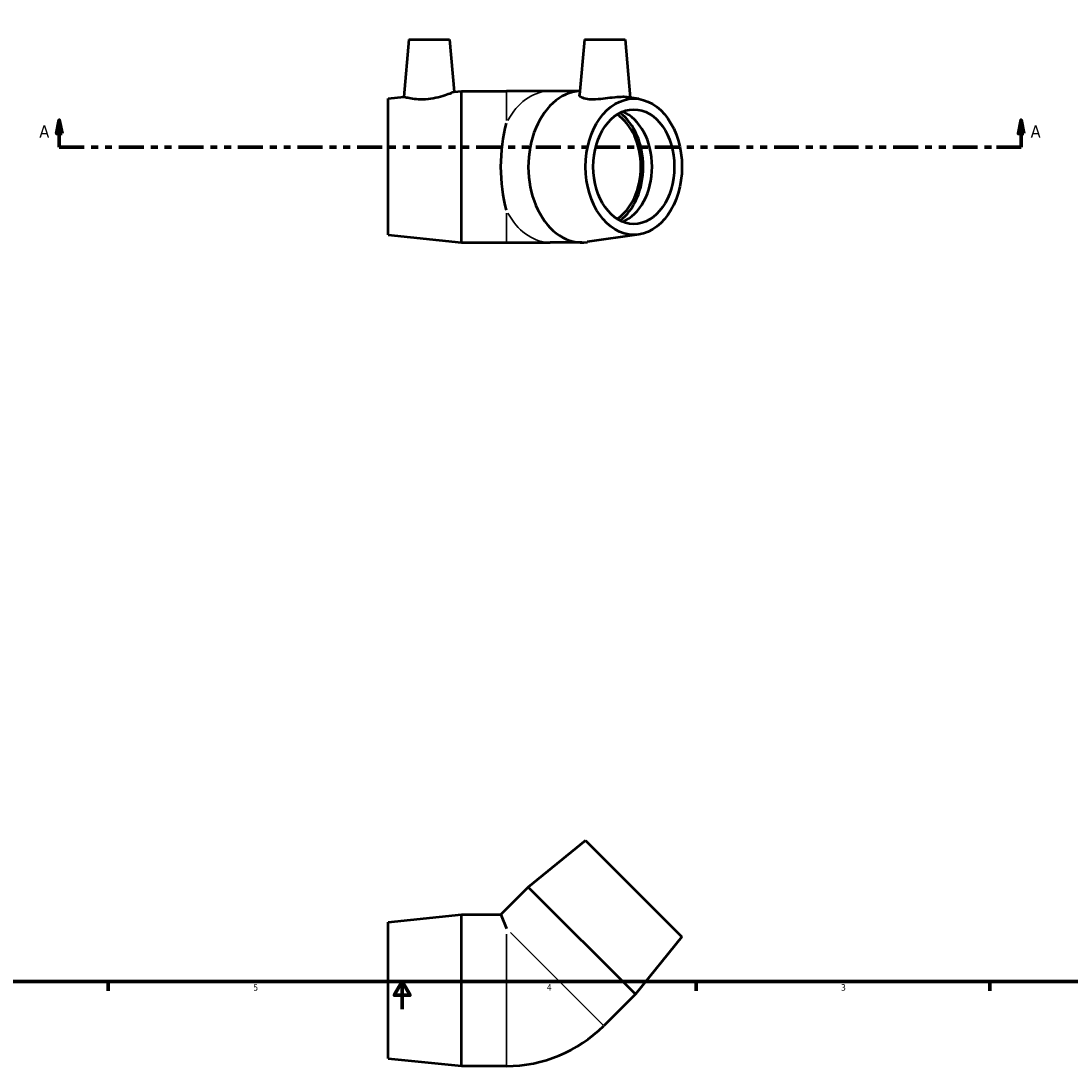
# Model space of a CAD drawing. Header units: inches. Extents: x -0.1 to 43.4, y -0.2 to 32.
# Tile 2 of 5: x 11.5 to 26.7, y -0.2 to 14.9. Entities that reach past the tile are written whole.
import ezdxf

# ---------------------------------------------------------------- set-up
doc = ezdxf.new("R2010")
doc.units = ezdxf.units.IN
doc.header["$MEASUREMENT"] = 0
doc.linetypes.add('DOUBLE_DASH_CHAIN', pattern=[1.2403, 0.6614, -0.0827, 0.1654, -0.0827, 0.1654, -0.0827])
for name, color, linetype, lineweight in [('Border (ANSI)', 7, 'Continuous', 70), ('Section Line (ANSI)', 7, 'DOUBLE_DASH_CHAIN', 70), ('Visible (ANSI)', 7, 'Continuous', 50), ('Visible Narrow (ANSI)', 7, 'Continuous', 35)]:
    doc.layers.add(name, color=color, linetype=linetype, lineweight=lineweight)
doc.styles.add('Label Text (ANSI)', font='tahoma.ttf')
doc.styles.add('Note Text (ANSI)', font='tahoma.ttf')

# ---------------------------------------------------------------- blocks, each defined once
blk = doc.blocks.new('Borders Default Border')
at = {"layer": 'Border (ANSI)'}
for p, q in [((12.75, 1), (12.75, 0.866)), ((21.25, 1), (21.25, 0.866)), ((25.5, 1), (25.5, 0.866))]:
    blk.add_line(p, q, dxfattribs=at)
at = {"layer": 'Border (ANSI)', "flags": 128}
for points in [[(0.5, 1), (0.5, 21), (33.5, 21), (33.5, 1), (0.5, 1)], [(17, 0.6), (17, 1), (16.885, 0.8), (17.115, 0.8), (17, 1)]]:
    blk.add_lwpolyline(points, dxfattribs=at)
at = {"layer": 'Border (ANSI)', "color": 5, "true_color": 0x0000ff, "char_height": 0.0945, "attachment_point": 7, "style": 'Note Text (ANSI)'}
for s, insert in [('5', (14.847, 0.864)), ('4', (19.092, 0.866)), ('3', (23.346, 0.864))]:
    blk.add_mtext(s, dxfattribs=dict(at, insert=insert))
blk = doc.blocks.new('2dTransSection0')
at = {"layer": 'Section Line (ANSI)', "linetype": 'Continuous'}
for p, q in [((12.042, 13.462), (12.003, 13.265)), ((12.042, 13.265), (12.042, 13.462)), ((12.082, 13.265), (12.042, 13.462)), ((25.952, 13.462), (25.913, 13.265)), ((25.952, 13.265), (25.952, 13.462)), ((25.992, 13.265), (25.952, 13.462)), ((12.003, 13.265), (12.082, 13.265)), ((12.042, 13.068), (12.042, 13.265)), ((25.913, 13.265), (25.992, 13.265)), ((25.952, 13.068), (25.952, 13.265)), ((12.042, 13.068), (12.401, 13.068)), ((25.594, 13.068), (25.952, 13.068))]:
    blk.add_line(p, q, dxfattribs=at)
at = {"layer": 'Section Line (ANSI)', "linetype": 'DOUBLE_DASH_CHAIN', "ltscale": 0.546292}
blk.add_line((12.042, 13.068), (25.952, 13.068), dxfattribs=at)
at = {"layer": 'Section Line (ANSI)', "linetype": 'Continuous', "flags": 128}
for points in [[(12.082, 13.265), (12.042, 13.462), (12.003, 13.265), (12.082, 13.265)], [(25.992, 13.265), (25.952, 13.462), (25.913, 13.265), (25.992, 13.265)]]:
    blk.add_lwpolyline(points, dxfattribs=at)
at = {"layer": 'Section Line (ANSI)'}
for points in [[(12.082, 13.265), (12.042, 13.462), (12.003, 13.265), (12.082, 13.265)], [(25.992, 13.265), (25.952, 13.462), (25.913, 13.265), (25.992, 13.265)]]:
    blk.add_solid(points, dxfattribs=at)
at = {"layer": 'Section Line (ANSI)', "char_height": 0.18, "attachment_point": 7, "style": 'Label Text (ANSI)'}
for insert in [(11.752, 13.206), (26.089, 13.206)]:
    blk.add_mtext('A', dxfattribs=dict(at, insert=insert))

msp = doc.modelspace()

# ---------------------------------------------------------------- linework, layer by layer
at = {"layer": 'Visible (ANSI)'}
for p, q in [((17.095, 14.626), (17.023, 13.795)), ((17.095, 14.626), (17.686, 14.626)), ((17.686, 14.626), (17.752, 13.87)), ((19.635, 14.626), (19.565, 13.828)), ((19.635, 14.626), (20.225, 14.626)), ((20.225, 14.626), (20.299, 13.784)), ((17.752, 13.87), (17.859, 13.881)), ((17.859, 11.691), (17.859, 13.881)), ((17.859, 13.881), (18.507, 13.881)), ((19.141, 13.881), (18.507, 13.881)), ((19.57, 13.881), (19.141, 13.881)), ((16.797, 13.771), (17.023, 13.795)), ((16.797, 11.8), (16.797, 13.771)), ((20.422, 13.766), (20.254, 13.791)), ((16.797, 11.8), (17.859, 11.691)), ((20.422, 11.806), (19.678, 11.697)), ((17.859, 11.691), (18.507, 11.691)), ((18.507, 11.691), (19.141, 11.691)), ((19.599, 11.691), (19.141, 11.691)), ((19.653, 3.04), (18.824, 2.366)), ((19.653, 3.04), (21.047, 1.646)), ((18.824, 2.366), (18.425, 1.967)), ((18.824, 2.366), (20.373, 0.818)), ((16.797, 1.857), (17.859, 1.967)), ((16.797, -0.114), (16.797, 1.857)), ((17.859, -0.223), (17.859, 1.967)), ((17.859, 1.967), (18.425, 1.967)), ((18.425, 1.967), (18.507, 1.768)), ((21.047, 1.646), (20.373, 0.818)), ((20.373, 0.818), (19.915, 0.36)), ((16.797, -0.114), (17.859, -0.223)), ((17.859, -0.223), (18.507, -0.223))]:
    msp.add_line(p, q, dxfattribs=at)
msp.add_arc((18.507, 1.768), 1.992, 270, 315, dxfattribs=at)
for centre, major_axis, ratio, start_param, end_param in [((19.599, 12.786), (0, -1.095), 0.707107, 3.179264, 6.386427), ((19.866, 12.786), (0, -0.829), 0.707107, 0.425388, 2.716204), ((19.866, 12.786), (0, -0.877), 0.707107, 0.476611, 2.664982), ((20.028, 12.786), (0, 0.829), 0.707107, 3.420303, 6.004475), ((18.878, 12.786), (0, -1.095), 0.414214, 4.100936, 5.323842)]:
    msp.add_ellipse(centre, major_axis=major_axis, ratio=ratio, start_param=start_param, end_param=end_param, dxfattribs=at)
for major_axis in [(0, 0.985), (0, 0.829)]:
    msp.add_ellipse((20.35, 12.786), major_axis=major_axis, ratio=0.707107, dxfattribs=at)
for points, knots in [([(17.752, 13.87), (17.752, 13.87), (17.743, 13.866), (17.704, 13.849), (17.676, 13.837), (17.61, 13.814), (17.567, 13.8), (17.474, 13.777), (17.423, 13.768), (17.374, 13.763)], [4.228282, 4.228282, 4.228282, 4.228282, 4.591153, 4.591153, 4.954025, 4.954025, 5.32605, 5.32605, 5.698076, 5.698076, 5.698076, 5.698076]), ([(20.253, 13.791), (20.236, 13.793), (20.214, 13.795), (20.158, 13.795), (20.118, 13.792), (20.029, 13.784), (19.981, 13.778), (19.891, 13.767), (19.843, 13.762), (19.754, 13.758), (19.713, 13.759), (19.644, 13.768), (19.614, 13.777), (19.574, 13.8), (19.565, 13.814), (19.565, 13.826), (19.565, 13.827), (19.565, 13.828)], [1.120531, 1.120531, 1.120531, 1.120531, 1.379244, 1.379244, 1.725569, 1.725569, 2.071894, 2.071894, 2.415191, 2.415191, 2.758487, 2.758487, 3.130513, 3.130513, 3.502538, 3.502538, 3.52396, 3.52396, 3.52396, 3.52396]), ([(17.374, 13.763), (17.329, 13.759), (17.282, 13.758), (17.195, 13.762), (17.156, 13.767), (17.094, 13.778), (17.067, 13.784), (17.031, 13.792), (17.023, 13.795), (17.023, 13.795)], [0, 0, 0, 0, 0.343297, 0.343297, 0.686594, 0.686594, 1.032919, 1.032919, 1.379244, 1.379244, 1.379244, 1.379244])]:
    msp.add_open_spline(points, degree=3, knots=knots, dxfattribs=at)
at = {"layer": 'Visible Narrow (ANSI)'}
for p, q in [((18.507, 13.457), (18.507, 13.88)), ((18.507, 11.692), (18.507, 12.115)), ((18.507, -0.215), (18.507, 1.682)), ((18.568, 1.707), (19.909, 0.366))]:
    msp.add_line(p, q, dxfattribs=at)
for major_axis, start_param, end_param in [((0, 1.095), 0.047967, 0.911377), ((0, -1.095), 5.371809, 6.235218)]:
    msp.add_ellipse((19.141, 12.786), major_axis=major_axis, ratio=0.707107, start_param=start_param, end_param=end_param, dxfattribs=at)

# ---------------------------------------------------------------- block references
msp.add_blockref('Borders Default Border', (0, 0))
at = {"layer": 'Section Line (ANSI)'}
msp.add_blockref('2dTransSection0', (0, 0), dxfattribs=at)

doc.saveas('drawing.dxf')
